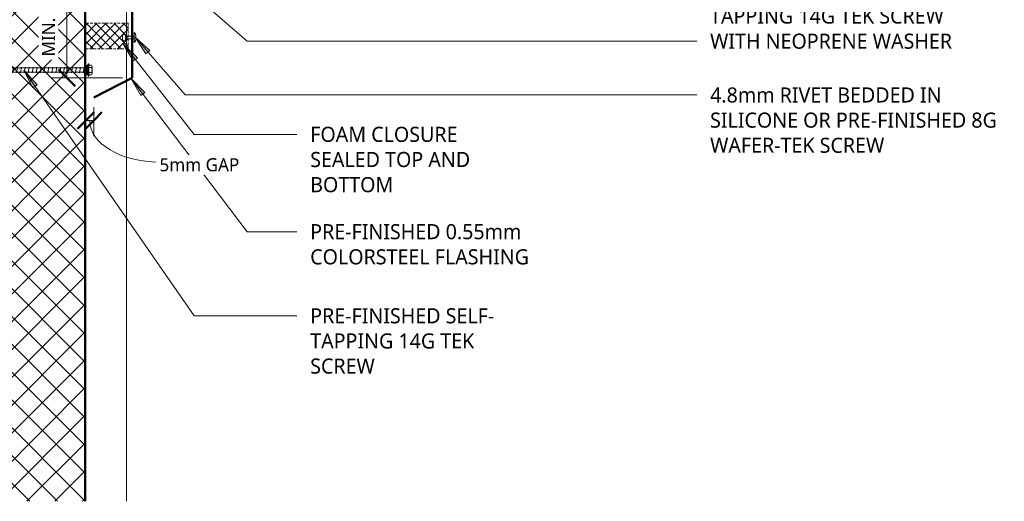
# Model space of a CAD drawing. Header units: millimetres. Extents: x -419 to 983, y -280 to 671.
# Tile 2 of 3: x 232 to 983, y -109 to 259. Entities that reach past the tile are written whole.
import ezdxf

# ---------------------------------------------------------------- set-up
doc = ezdxf.new("R2010")
doc.units = ezdxf.units.MM
doc.linetypes.add('Dash Short', pattern=[3, 2, -1])
for name, color, linetype, lineweight in [('A-ANNO-DIMS', 211, 'Continuous', 9), ('A-ANNO-DIMS-5', 211, 'Continuous', 9), ('A-DETL', 90, 'Continuous', 13), ('A-DETL-GENF', 92, 'Continuous', 13), ('G-ANNO-TEXT', 231, 'Continuous', 9)]:
    doc.layers.add(name, color=color, linetype=linetype, lineweight=lineweight)
doc.styles.add('Yu Gothic', font='Yu Gothic.ttf', dxfattribs={"height": 11.5})
doc.styles.add('Yu Gothic_1', font='Yu Gothic.ttf', dxfattribs={"height": 10})
doc.dimstyles.new('Diagonal', dxfattribs={"dimscale": 304.8, "dimtxt": 11.609035, "dimasz": 0.04101, "dimexe": 0.03937, "dimexo": 0.024606, "dimgap": 0.024606, "dimtad": 1, "dimdec": 0, "dimzin": 0, "dimdsep": 46, "dimtxsty": 'Yu Gothic_1', "dimblk1": 'OBLIQUE', "dimblk2": 'OBLIQUE', "dimsah": 1, "dimcen": 0.09, "dimazin": 0, "dimtfac": 1, "dimtdec": 4, "dimtix": 1, "dimtmove": 2, "dimatfit": 3, "dimfxl": 1, "dimtvp": 1, "dimtfill": 1, "dimtolj": 1, "dimtzin": 0, "dimarcsym": 2})
doc.dimstyles.new('Diagonal_1', dxfattribs={"dimscale": 304.8, "dimtxt": 11.609035, "dimasz": 0.04101, "dimexe": 0.03937, "dimexo": 0.024606, "dimgap": 0.024606, "dimtad": 1, "dimdec": 0, "dimzin": 0, "dimdsep": 46, "dimtxsty": 'Yu Gothic_1', "dimblk1": 'OBLIQUE', "dimblk2": 'OBLIQUE', "dimsah": 1, "dimcen": 0.09, "dimazin": 0, "dimtfac": 1, "dimtdec": 4, "dimtix": 1, "dimtmove": 1, "dimatfit": 3, "dimfxl": 1, "dimtvp": 1, "dimtfill": 1, "dimtolj": 1, "dimtzin": 0, "dimarcsym": 2})

# ---------------------------------------------------------------- blocks, each defined once
blk = doc.blocks.new('Foam Closure - Foam Closure-4638336-01 GUTTER DETAIL')
at = {"layer": 'A-DETL-GENF'}
h = blk.add_hatch(dxfattribs=at)
h.set_pattern_fill('FP_1', color=256, style=0, pattern_type=2)
h.set_pattern_definition([(315, (-236.205, 314.45), (3.535534, 3.535534), []), (45, (-236.205, 314.45), (-3.535534, 3.535534), [])])
h.paths.add_polyline_path([(0, 0), (19.58, 0), (19.58, 32.26), (0, 32.26)])
at = {"layer": 'A-DETL-GENF', "linetype": 'Dash Short'}
for p, q in [((0, 32.26), (0, 0)), ((19.58, 0), (19.58, 32.26)), ((0, 0), (19.58, 0))]:
    blk.add_line(p, q, dxfattribs=at)
blk = doc.blocks.new('Thermospan Insulated Panel2 - 75mm-4142599-01 GUTTER DETAIL')
at = {"layer": 'A-DETL-GENF'}
for points in [[(271.18, 107), (271.18, 106), (693.6, 106), (693.6, 107), (347.71, 107)], [(271.18, 31), (693.6, 31), (693.6, 32), (271.18, 32), (271.18, 31.37)]]:
    blk.add_hatch(color=256, dxfattribs=at).paths.add_polyline_path(points)
h = blk.add_hatch(dxfattribs=at)
h.set_pattern_fill('FP_4', color=256, style=0, pattern_type=2)
h.set_pattern_definition([(315, (380.062, 313.186), (10.6066, 10.6066), []), (45, (380.062, 313.186), (-10.6066, 10.6066), [])])
h.paths.add_polyline_path([(271.18, 106), (271.18, 32), (693.6, 32), (693.6, 106), (347.71, 106)])
at = {"layer": 'A-DETL-GENF', "lineweight": 25}
for p, q in [((693.6, 107), (271.18, 107)), ((271.18, 106), (693.6, 106)), ((271.18, 31), (693.6, 31))]:
    blk.add_line(p, q, dxfattribs=at)
at = {"layer": 'A-DETL-GENF'}
for p, q in [((693.6, 107), (693.6, 0)), ((271.18, 32), (693.6, 32)), ((271.18, 0), (693.6, 0))]:
    blk.add_line(p, q, dxfattribs=at)
blk = doc.blocks.new('TEK Screw - TEK Screw-4782678-01 GUTTER DETAIL')
at = {"layer": 'A-DETL-GENF'}
blk.add_hatch(color=256, dxfattribs=at).paths.add_polyline_path([(-3.67, -1), (3.67, -1), (3.67, 0), (-3.67, 0)])
for p, q in [((-2.17, 107.67), (-1.6, 108)), ((2.17, 106.91), (-2.17, 107.67)), ((-1.28, 106.72), (-1.6, 106.41)), ((-1.6, 0), (-1.6, 106.41)), ((-1.28, 109.95), (0, 111.47)), ((-1.28, 109.95), (-0.56, 107.07)), ((-1.28, 109.95), (-1.28, 106.72)), ((1.28, 109.95), (0, 111.47)), ((0, 111.47), (1.28, 106.72)), ((1.28, 109.95), (1.28, 106.72)), ((1.28, 106.72), (1.6, 106.41)), ((1.6, 106.58), (2.17, 106.91)), ((1.6, 106.41), (1.6, 0)), ((-2.17, 104.67), (-1.6, 105)), ((2.17, 103.91), (-2.17, 104.67)), ((-2.17, 101.67), (-1.6, 102)), ((2.17, 100.91), (-2.17, 101.67)), ((-2.17, 98.67), (-1.6, 99)), ((2.17, 97.91), (-2.17, 98.67)), ((1.6, 103.58), (2.17, 103.91)), ((1.6, 100.58), (2.17, 100.91)), ((1.6, 97.58), (2.17, 97.91)), ((-2.17, 95.67), (-1.6, 96)), ((2.17, 94.91), (-2.17, 95.67)), ((-2.17, 92.67), (-1.6, 93)), ((2.17, 91.91), (-2.17, 92.67)), ((1.6, 94.58), (2.17, 94.91)), ((1.6, 91.58), (2.17, 91.91)), ((-2.17, 89.67), (-1.6, 90)), ((2.17, 88.91), (-2.17, 89.67)), ((-2.17, 86.67), (-1.6, 87)), ((2.17, 85.91), (-2.17, 86.67)), ((-2.17, 83.67), (-1.6, 84)), ((2.17, 82.91), (-2.17, 83.67)), ((1.6, 88.58), (2.17, 88.91)), ((1.6, 85.58), (2.17, 85.91)), ((1.6, 82.58), (2.17, 82.91)), ((-2.17, 80.67), (-1.6, 81)), ((2.17, 79.91), (-2.17, 80.67)), ((-2.17, 77.67), (-1.6, 78)), ((2.17, 76.91), (-2.17, 77.67)), ((1.6, 79.58), (2.17, 79.91)), ((1.6, 76.58), (2.17, 76.91)), ((-2.17, 74.67), (-1.6, 75)), ((2.17, 73.91), (-2.17, 74.67)), ((-2.17, 71.67), (-1.6, 72)), ((2.17, 70.91), (-2.17, 71.67)), ((-2.17, 68.67), (-1.6, 69)), ((2.17, 67.91), (-2.17, 68.67)), ((1.6, 73.58), (2.17, 73.91)), ((1.6, 70.58), (2.17, 70.91)), ((1.6, 67.58), (2.17, 67.91)), ((-2.17, 65.67), (-1.6, 66)), ((2.17, 64.91), (-2.17, 65.67)), ((-2.17, 62.67), (-1.6, 63)), ((2.17, 61.91), (-2.17, 62.67)), ((1.6, 64.58), (2.17, 64.91)), ((1.6, 61.58), (2.17, 61.91)), ((-2.17, 59.67), (-1.6, 60)), ((2.17, 58.91), (-2.17, 59.67)), ((-2.17, 56.67), (-1.6, 57)), ((2.17, 55.91), (-2.17, 56.67)), ((-2.17, 53.67), (-1.6, 54)), ((2.17, 52.91), (-2.17, 53.67)), ((1.6, 58.58), (2.17, 58.91)), ((1.6, 55.58), (2.17, 55.91)), ((1.6, 52.58), (2.17, 52.91)), ((-2.17, 50.67), (-1.6, 51)), ((2.17, 49.91), (-2.17, 50.67)), ((-2.17, 47.67), (-1.6, 48)), ((2.17, 46.91), (-2.17, 47.67)), ((1.6, 49.58), (2.17, 49.91)), ((1.6, 46.58), (2.17, 46.91)), ((-2.17, 44.67), (-1.6, 45)), ((2.17, 43.91), (-2.17, 44.67)), ((-2.17, 41.67), (-1.6, 42)), ((2.17, 40.91), (-2.17, 41.67)), ((-2.17, 38.67), (-1.6, 39)), ((2.17, 37.91), (-2.17, 38.67)), ((1.6, 43.58), (2.17, 43.91)), ((1.6, 40.58), (2.17, 40.91)), ((1.6, 37.58), (2.17, 37.91)), ((-2.17, 35.67), (-1.6, 36)), ((2.17, 34.91), (-2.17, 35.67)), ((-2.17, 32.67), (-1.6, 33)), ((2.17, 31.91), (-2.17, 32.67)), ((1.6, 34.58), (2.17, 34.91)), ((1.6, 31.58), (2.17, 31.91)), ((-2.17, 29.67), (-1.6, 30)), ((2.17, 28.91), (-2.17, 29.67)), ((-2.17, 26.67), (-1.6, 27)), ((2.17, 25.91), (-2.17, 26.67)), ((-2.17, 23.67), (-1.6, 24)), ((2.17, 22.91), (-2.17, 23.67)), ((1.6, 28.58), (2.17, 28.91)), ((1.6, 25.58), (2.17, 25.91)), ((1.6, 22.58), (2.17, 22.91)), ((-2.17, 20.67), (-1.6, 21)), ((2.17, 19.91), (-2.17, 20.67)), ((-2.17, 17.67), (-1.6, 18)), ((2.17, 16.91), (-2.17, 17.67)), ((1.6, 19.58), (2.17, 19.91)), ((1.6, 16.58), (2.17, 16.91)), ((-2.17, 14.67), (-1.6, 15)), ((2.17, 13.91), (-2.17, 14.67)), ((-2.17, 11.67), (-1.6, 12)), ((2.17, 10.91), (-2.17, 11.67)), ((-2.17, 8.67), (-1.6, 9)), ((2.17, 7.91), (-2.17, 8.67)), ((1.6, 13.58), (2.17, 13.91)), ((1.6, 10.58), (2.17, 10.91)), ((1.6, 7.58), (2.17, 7.91)), ((-2.17, 5.67), (-1.6, 6)), ((2.17, 4.91), (-2.17, 5.67)), ((-2.17, 2.67), (-1.6, 3)), ((2.17, 1.91), (-2.17, 2.67)), ((1.6, 4.58), (2.17, 4.91)), ((1.6, 1.58), (2.17, 1.91)), ((-4.79, -1.5), (-4.79, -1)), ((-3.67, -1), (-4.79, -1)), ((4.79, -1.5), (-4.79, -1.5)), ((3.67, 0), (-3.67, 0)), ((-3.67, 0), (-3.67, -1)), ((-3.67, -1), (3.67, -1)), ((-3.67, -1.5), (-3.67, -3.47)), ((-2.76, -3.97), (2.76, -3.97)), ((-1.85, -1.5), (-1.85, -3.47)), ((1.85, -1.5), (1.85, -3.47)), ((3.67, -1), (3.67, 0)), ((4.79, -1), (3.67, -1)), ((3.67, -1.5), (3.67, -3.47)), ((4.79, -1), (4.79, -1.5))]:
    blk.add_line(p, q, dxfattribs=at)
for centre, radius, start, end in [((0.49, 107.61), 1.18, 207.06377, 311.76062), ((-2.76, -2.9), 1.08, 212.38007, 327.61993), ((0, -0.31), 3.67, 239.72736, 300.27264), ((2.76, -2.9), 1.08, 212.38007, 327.61993)]:
    blk.add_arc(centre, radius, start, end, dxfattribs=at)
blk = doc.blocks.new('Pop Rivets6 - Rivet 2-4638432-01 GUTTER DETAIL')
at = {"layer": 'A-DETL-GENF'}
for p, q in [((-1.24, 9.07), (1.17, 9.07)), ((1.17, 6.57), (-1.24, 6.57)), ((-1, 6.57), (-1, 0)), ((1, 6.57), (1, 0)), ((3.77, 0), (-3.77, 0)), ((-1.5, -1.16), (1.5, -1.16))]:
    blk.add_line(p, q, dxfattribs=at)
for centre, radius, start, end in [((-1.24, 7.82), 1.25, 90, 270), ((1.17, 7.82), 1.25, 270, 90), ((-1.5, 1.65), 2.8, 216, 270), ((1.5, 1.65), 2.8, 270, 324)]:
    blk.add_arc(centre, radius, start, end, dxfattribs=at)
blk = doc.blocks.new('DIMBLOCK2-01 GUTTER DETAIL')
at = {"layer": 'A-ANNO-DIMS-5', "lineweight": 50}
for p, q in [((282.19, 181.63), (288.44, 187.88)), ((288.2, 181.63), (294.45, 187.88)), ((282.19, 181.63), (275.94, 175.38)), ((288.2, 181.63), (281.95, 175.38))]:
    blk.add_line(p, q, dxfattribs=at)
at = {"layer": 'A-ANNO-DIMS-5'}
for p, q in [((288.2, 181.63), (288.2, 191.71)), ((282.19, 181.63), (282.19, 182.96)), ((282.19, 181.63), (288.2, 181.63)), ((282.19, 181.63), (282.19, 169.63)), ((288.2, 181.63), (288.2, 169.63))]:
    blk.add_line(p, q, dxfattribs=at)
blk.add_ellipse((338.37, 181.63), major_axis=(53.18, 0), ratio=0.597318, start_param=3.141593, end_param=4.712389, dxfattribs=at)
at = {"layer": 'A-ANNO-DIMS-5', "color": 0, "insert": (338.37, 152.86), "char_height": 10, "width": 73.5467, "attachment_point": 1, "line_spacing_factor": 1.024327, "style": 'Yu Gothic_1', "bg_fill": 3, "box_fill_scale": 1.25, "bg_fill_color": 9, "bg_fill_true_color": 13158600, "bg_fill_transparency": 0}
blk.add_mtext('5mm GAP', dxfattribs=at)
blk = doc.blocks.new('_Oblique')
at = {"color": 0, "linetype": 'ByBlock', "lineweight": -2}
blk.add_line((-0.5, -0.5), (0.5, 0.5), dxfattribs=at)
blk = doc.blocks.new('DIMBLOCK3-01 GUTTER DETAIL')
at = {"layer": 'A-ANNO-DIMS-5', "lineweight": 50}
for p, q in [((267.73, 313.53), (261.48, 319.78)), ((267.73, 313.53), (273.98, 307.28)), ((267.73, 214.17), (261.48, 220.42)), ((267.73, 214.17), (273.98, 207.92))]:
    blk.add_line(p, q, dxfattribs=at)
at = {"layer": 'A-ANNO-DIMS-5'}
for p, q in [((267.73, 313.53), (266.39, 313.53)), ((267.73, 214.17), (267.73, 313.53)), ((267.73, 313.53), (279.73, 313.53)), ((267.73, 214.17), (255.73, 214.17)), ((267.73, 214.17), (310.06, 214.17))]:
    blk.add_line(p, q, dxfattribs=at)
at = {"layer": 'A-ANNO-DIMS-5', "color": 0, "insert": (248.7, 230.42), "char_height": 10, "width": 93.8283, "attachment_point": 1, "rotation": 90, "line_spacing_factor": 1.024327, "style": 'Yu Gothic_1', "bg_fill": 3, "box_fill_scale": 1.25, "bg_fill_color": 9, "bg_fill_true_color": 13158600, "bg_fill_transparency": 0}
blk.add_mtext('MIN. 125mm', dxfattribs=at)

msp = doc.modelspace()

# ---------------------------------------------------------------- hatches: boundary and pattern name
at = {"layer": 'G-ANNO-TEXT'}
for points in [[(310.71, 240.08), (318.4, 227.05), (321.51, 229.49)], [(316.58, 213.88), (324.07, 200.73), (327.22, 203.11)]]:
    msp.add_hatch(color=7, dxfattribs=at).paths.add_polyline_path(points)

# ---------------------------------------------------------------- linework, layer by layer
at = {"layer": 'A-DETL', "lineweight": 50}
for q in [(317.56, 311.55), (288.2, 199.21)]:
    msp.add_line((317.56, 214.17), q, dxfattribs=at)
at = {"layer": 'G-ANNO-TEXT', "color": 7}
for p, q in [((341.27, 297.74), (405.32, 242.14)), ((405.32, 242.14), (748.16, 242.14)), ((310.71, 240.08), (318.4, 227.05)), ((321.51, 229.49), (310.71, 240.08)), ((310.71, 240.08), (364.76, 171.05)), ((328.06, 232.52), (331.04, 235.12)), ((318.4, 227.05), (321.51, 229.49)), ((234.96, 219.94), (241.88, 206.48)), ((316.58, 213.88), (324.07, 200.73)), ((327.22, 203.11), (316.58, 213.88)), ((316.58, 213.88), (405.32, 96.81)), ((324.07, 200.73), (327.22, 203.11)), ((364.76, 171.05), (443.16, 171.05)), ((405.32, 96.81), (443.16, 96.81)), ((364.76, 32.64), (443.16, 32.64))]:
    msp.add_line(p, q, dxfattribs=at)

# ---------------------------------------------------------------- block references
at = {"layer": 'A-DETL-GENF'}
for name, p, rotation in [('Thermospan Insulated Panel2 - 75mm-4142599-01 GUTTER DETAIL', (313.19, -380.06), 90.00000000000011), ('Pop Rivets6 - Rivet 2-4638432-01 GUTTER DETAIL', (319.11, 244.99), 90.00000000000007), ('TEK Screw - TEK Screw-4782678-01 GUTTER DETAIL', (282.94, 220.14), 89.99999999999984)]:
    msp.add_blockref(name, p, dxfattribs=dict(at, rotation=rotation))
at = {"layer": 'A-DETL-GENF', "linetype": 'Dash Short', "rotation": 89.99999999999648}
msp.add_blockref('Foam Closure - Foam Closure-4638336-01 GUTTER DETAIL', (314.45, 236.21), dxfattribs=at)

# ---------------------------------------------------------------- texts
at = {"layer": 'G-ANNO-TEXT', "color": 7, "char_height": 11.5, "attachment_point": 1, "style": 'Yu Gothic', "bg_fill": 3, "box_fill_scale": 1.25, "bg_fill_color": 9, "bg_fill_true_color": 13158600, "bg_fill_transparency": 0}
for s, insert, width in [('TAPPING 14G TEK SCREW ', (758.32, 267.08), 231.6877), ('WITH NEOPRENE WASHER', (758.32, 247.89), 232.0885), ('4.8mm RIVET BEDDED IN ', (758.32, 206.84), 222.8691), ('SILICONE OR PRE-FINISHED 8G ', (758.32, 187.66), 280.1898), ('FOAM CLOSURE ', (453.32, 176.8), 146.7088), ('WAFER-TEK SCREW', (758.32, 168.48), 174.367), ('SEALED TOP AND ', (453.32, 157.62), 160.7383), ('BOTTOM', (453.32, 138.44), 77.7637), ('PRE-FINISHED 0.55mm ', (453.32, 102.56), 204.4303), ('COLORSTEEL FLASHING ', (453.32, 83.38), 218.059), ('PRE-FINISHED SELF-', (453.32, 38.39), 185.1898), ('TAPPING 14G TEK ', (453.32, 19.21), 162.7426), ('SCREW', (453.32, 0.02), 63.7342)]:
    msp.add_mtext(s, dxfattribs=dict(at, insert=insert, width=width))

# ---------------------------------------------------------------- next in the draw order: dimensions: what is measured, and where the dimension line sits
at = {"layer": 'A-ANNO-DIMS'}
dim = msp.add_linear_dim(base=(267.73, 313.53), p1=(317.56, 214.17), p2=(258.89, 313.53), angle=90, text='MIN. 125mm', dimstyle='Diagonal', override={"dimpost": '<>', "dimfxl": 115.391752}, dxfattribs=at)
dim.commit()
dim.dimension.update_dxf_attribs({"geometry": 'DIMBLOCK3-01 GUTTER DETAIL', "text_midpoint": (255.36, 277.33), "dimtype": 160, "text_rotation": 90})
dim = msp.add_linear_dim(base=(288.2, 181.63), p1=(282.19, 190.46), p2=(288.2, 199.21), text='5mm GAP', dimstyle='Diagonal_1', override={"dimpost": '<>', "dimfxl": 10.612558}, dxfattribs=at)
dim.commit()
dim.dimension.update_dxf_attribs({"geometry": 'DIMBLOCK2-01 GUTTER DETAIL', "text_midpoint": (375.14, 146.2), "dimtype": 160})

# ---------------------------------------------------------------- next in the draw order: hatches: boundary and pattern name
at = {"layer": 'G-ANNO-TEXT'}
for points in [[(319.7, 245.13), (328.06, 232.52), (331.04, 235.12)], [(234.96, 219.94), (241.88, 206.48), (245.13, 208.73)]]:
    msp.add_hatch(color=7, dxfattribs=at).paths.add_polyline_path(points)

# ---------------------------------------------------------------- next in the draw order: linework, layer by layer
at = {"layer": 'G-ANNO-TEXT', "color": 7}
for p, q in [((319.7, 245.13), (328.06, 232.52)), ((331.04, 235.12), (319.7, 245.13)), ((319.7, 245.13), (358.05, 201.09)), ((245.13, 208.73), (234.96, 219.94)), ((234.96, 219.94), (364.76, 32.64)), ((241.88, 206.48), (245.13, 208.73)), ((358.05, 201.09), (748.16, 201.09))]:
    msp.add_line(p, q, dxfattribs=at)

doc.saveas('drawing.dxf')
